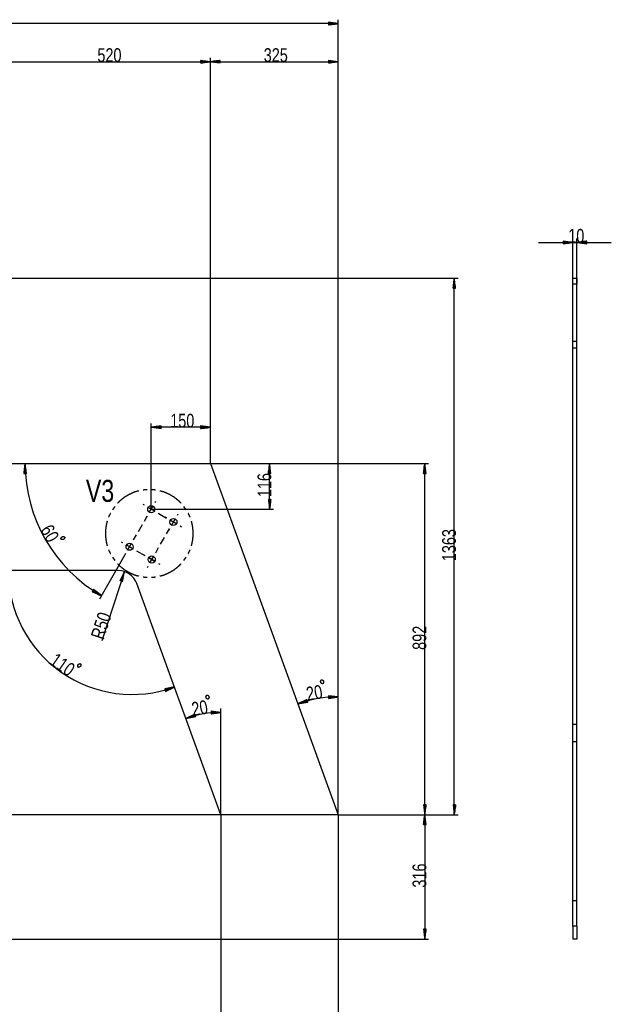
# Model space of a CAD drawing. Header units: millimetres. Extents: x -6 to 1189, y -6 to 841.
# Tile 9 of 23: x 499 to 650, y 133 to 383. Entities that reach past the tile are written whole.
import ezdxf

# ---------------------------------------------------------------- set-up
doc = ezdxf.new("R2010")
doc.units = ezdxf.units.MM
doc.layers.add('201', color=7, linetype='Continuous')
doc.styles.add('SEACAD_Arial', font='arial.ttf', dxfattribs={"width": 0.75})

msp = doc.modelspace()

# ---------------------------------------------------------------- linework, layer by layer
at = {"layer": '201', "color": 7, "linetype": 'Continuous'}
for p, q in [((580.36, 382.43), (577.86, 382.76)), ((577.86, 382.76), (577.86, 382.1)), ((577.86, 382.73), (578.05, 382.73)), ((577.86, 382.73), (578.05, 382.73)), ((580.36, 181.46), (580.36, 383.43)), ((580.36, 382.43), (67.36, 382.43)), ((577.86, 382.68), (578.43, 382.68)), ((577.86, 382.63), (578.82, 382.63)), ((577.86, 382.58), (579.2, 382.58)), ((577.86, 382.53), (579.59, 382.53)), ((577.86, 382.48), (579.98, 382.48)), ((577.86, 382.1), (580.36, 382.43)), ((577.86, 382.43), (580.36, 382.43)), ((577.86, 382.43), (580.36, 382.43)), ((577.86, 382.38), (579.98, 382.38)), ((577.86, 382.33), (579.59, 382.33)), ((577.86, 382.28), (579.2, 382.28)), ((577.86, 382.23), (578.82, 382.23)), ((577.86, 382.18), (578.43, 382.18)), ((577.86, 382.12), (578.05, 382.12)), ((577.86, 382.12), (578.05, 382.12)), ((495.86, 372.76), (547.9, 372.76)), ((547.9, 372.76), (545.4, 373.09)), ((545.4, 373.09), (545.4, 372.43)), ((545.4, 373.06), (545.58, 373.06)), ((545.4, 373.06), (545.58, 373.06)), ((545.4, 373.01), (545.97, 373.01)), ((545.4, 372.96), (546.35, 372.96)), ((545.4, 372.91), (546.74, 372.91)), ((545.4, 372.86), (547.12, 372.86)), ((545.4, 372.81), (547.51, 372.81)), ((545.4, 372.43), (547.9, 372.76)), ((545.4, 372.76), (547.9, 372.76)), ((545.4, 372.76), (547.9, 372.76)), ((547.9, 270.66), (547.9, 373.76)), ((547.9, 270.66), (547.9, 373.76)), ((550.4, 373.09), (547.9, 372.76)), ((547.9, 372.76), (580.36, 372.76)), ((547.9, 372.76), (550.4, 372.43)), ((550.4, 372.76), (547.9, 372.76)), ((550.4, 372.76), (547.9, 372.76)), ((550.4, 372.81), (548.28, 372.81)), ((550.4, 372.86), (548.67, 372.86)), ((550.4, 372.91), (549.05, 372.91)), ((550.4, 372.96), (549.44, 372.96)), ((550.4, 373.01), (549.83, 373.01)), ((550.4, 373.06), (550.21, 373.06)), ((550.4, 373.06), (550.21, 373.06)), ((550.4, 372.43), (550.4, 373.09)), ((580.36, 372.76), (577.86, 373.09)), ((577.86, 373.09), (577.86, 372.43)), ((577.86, 373.06), (578.05, 373.06)), ((577.86, 373.06), (578.05, 373.06)), ((577.86, 373.01), (578.43, 373.01)), ((577.86, 372.96), (578.82, 372.96)), ((577.86, 372.91), (579.2, 372.91)), ((577.86, 372.86), (579.59, 372.86)), ((577.86, 372.81), (579.98, 372.81)), ((577.86, 372.43), (580.36, 372.76)), ((577.86, 372.76), (580.36, 372.76)), ((577.86, 372.76), (580.36, 372.76)), ((580.36, 181.46), (580.36, 373.76)), ((545.4, 372.71), (547.51, 372.71)), ((545.4, 372.66), (547.12, 372.66)), ((545.4, 372.6), (546.74, 372.6)), ((545.4, 372.55), (546.35, 372.55)), ((545.4, 372.5), (545.97, 372.5)), ((545.4, 372.45), (545.58, 372.45)), ((545.4, 372.45), (545.58, 372.45)), ((550.4, 372.71), (548.28, 372.71)), ((550.4, 372.66), (548.67, 372.66)), ((550.4, 372.6), (549.05, 372.6)), ((550.4, 372.55), (549.44, 372.55)), ((550.4, 372.5), (549.83, 372.5)), ((550.4, 372.45), (550.21, 372.45)), ((550.4, 372.45), (550.21, 372.45)), ((577.86, 372.71), (579.98, 372.71)), ((577.86, 372.66), (579.59, 372.66)), ((577.86, 372.6), (579.2, 372.6)), ((577.86, 372.55), (578.82, 372.55)), ((577.86, 372.5), (578.43, 372.5)), ((577.86, 372.45), (578.05, 372.45)), ((577.86, 372.45), (578.05, 372.45)), ((639.96, 300.01), (639.96, 327.84)), ((640.96, 300.01), (640.96, 327.84)), ((631.21, 326.84), (649.71, 326.84)), ((639.96, 326.84), (637.46, 327.17)), ((637.46, 327.17), (637.46, 326.51)), ((637.46, 327.14), (637.65, 327.14)), ((637.46, 327.14), (637.65, 327.14)), ((637.46, 327.09), (638.03, 327.09)), ((637.46, 327.04), (638.42, 327.04)), ((637.46, 326.99), (638.8, 326.99)), ((637.46, 326.94), (639.19, 326.94)), ((637.46, 326.89), (639.58, 326.89)), ((637.46, 326.51), (639.96, 326.84)), ((637.46, 326.84), (639.96, 326.84)), ((637.46, 326.84), (639.96, 326.84)), ((637.46, 326.79), (639.58, 326.79)), ((637.46, 326.74), (639.19, 326.74)), ((637.46, 326.69), (638.8, 326.69)), ((637.46, 326.64), (638.42, 326.64)), ((637.46, 326.58), (638.03, 326.58)), ((637.46, 326.53), (637.65, 326.53)), ((637.46, 326.53), (637.65, 326.53)), ((643.46, 327.17), (640.96, 326.84)), ((640.96, 326.84), (643.46, 326.51)), ((643.46, 326.84), (640.96, 326.84)), ((643.46, 326.84), (640.96, 326.84)), ((643.46, 326.89), (641.35, 326.89)), ((643.46, 326.79), (641.35, 326.79)), ((643.46, 326.94), (641.73, 326.94)), ((643.46, 326.74), (641.73, 326.74)), ((643.46, 326.99), (642.12, 326.99)), ((643.46, 326.69), (642.12, 326.69)), ((643.46, 327.04), (642.51, 327.04)), ((643.46, 326.64), (642.51, 326.64)), ((643.46, 327.09), (642.89, 327.09)), ((643.46, 326.58), (642.89, 326.58)), ((643.46, 327.14), (643.28, 327.14)), ((643.46, 327.14), (643.28, 327.14)), ((643.46, 326.53), (643.28, 326.53)), ((643.46, 326.53), (643.28, 326.53)), ((643.46, 326.51), (643.46, 327.17)), ((267.96, 317.76), (610.84, 317.76)), ((609.84, 317.76), (609.51, 315.26)), ((609.84, 181.46), (609.84, 317.76)), ((610.17, 315.26), (609.84, 317.76)), ((609.84, 315.26), (609.84, 317.76)), ((609.84, 315.26), (609.84, 317.76)), ((639.96, 316.26), (639.96, 317.76)), ((639.96, 317.76), (640.96, 317.76)), ((640.96, 317.76), (640.96, 316.26)), ((609.51, 315.26), (610.17, 315.26)), ((609.54, 315.26), (609.54, 315.44)), ((609.54, 315.26), (609.54, 315.44)), ((609.59, 315.26), (609.59, 315.83)), ((609.64, 315.26), (609.64, 316.21)), ((609.69, 315.26), (609.69, 316.6)), ((609.74, 315.26), (609.74, 316.99)), ((609.79, 315.26), (609.79, 317.37)), ((609.89, 315.26), (609.89, 317.37)), ((609.94, 315.26), (609.94, 316.99)), ((609.99, 315.26), (609.99, 316.6)), ((610.04, 315.26), (610.04, 316.21)), ((610.1, 315.26), (610.1, 315.83)), ((610.15, 315.26), (610.15, 315.44)), ((610.15, 315.26), (610.15, 315.44)), ((639.96, 301.65), (639.96, 316.26)), ((640.96, 316.26), (639.96, 316.26)), ((640.96, 301.65), (640.96, 316.26)), ((640.96, 301.65), (639.96, 301.65)), ((639.96, 300.01), (639.96, 301.65)), ((640.96, 300.01), (640.96, 301.65)), ((639.96, 204.4), (639.96, 300.01)), ((640.96, 300.01), (639.96, 300.01)), ((640.96, 204.4), (640.96, 300.01)), ((532.86, 259.06), (532.86, 280.88)), ((535.36, 280.21), (532.86, 279.88)), ((535.36, 280.19), (535.18, 280.19)), ((535.36, 280.19), (535.18, 280.19)), ((535.36, 279.55), (535.36, 280.21)), ((547.9, 279.88), (545.4, 280.21)), ((545.4, 280.21), (545.4, 279.55)), ((545.4, 280.19), (545.58, 280.19)), ((545.4, 280.19), (545.58, 280.19)), ((547.9, 270.66), (547.9, 280.88)), ((547.9, 279.88), (532.86, 279.88)), ((532.86, 279.88), (535.36, 279.55)), ((535.36, 279.88), (532.86, 279.88)), ((535.36, 279.88), (532.86, 279.88)), ((535.36, 279.93), (533.25, 279.93)), ((535.36, 279.83), (533.25, 279.83)), ((535.36, 279.98), (533.63, 279.98)), ((535.36, 279.78), (533.63, 279.78)), ((535.36, 280.03), (534.02, 280.03)), ((535.36, 279.73), (534.02, 279.73)), ((535.36, 280.08), (534.41, 280.08)), ((535.36, 279.68), (534.41, 279.68)), ((535.36, 280.14), (534.79, 280.14)), ((535.36, 279.63), (534.79, 279.63)), ((535.36, 279.58), (535.18, 279.58)), ((535.36, 279.58), (535.18, 279.58)), ((545.4, 280.14), (545.97, 280.14)), ((545.4, 280.08), (546.35, 280.08)), ((545.4, 280.03), (546.74, 280.03)), ((545.4, 279.98), (547.12, 279.98)), ((545.4, 279.93), (547.51, 279.93)), ((545.4, 279.55), (547.9, 279.88)), ((545.4, 279.88), (547.9, 279.88)), ((545.4, 279.88), (547.9, 279.88)), ((545.4, 279.83), (547.51, 279.83)), ((545.4, 279.78), (547.12, 279.78)), ((545.4, 279.73), (546.74, 279.73)), ((545.4, 279.68), (546.35, 279.68)), ((545.4, 279.63), (545.97, 279.63)), ((545.4, 279.58), (545.58, 279.58)), ((545.4, 279.58), (545.58, 279.58)), ((495.86, 270.66), (547.9, 270.66)), ((500.82, 270.66), (500.53, 268.15)), ((500.81, 268.16), (500.77, 270.27)), ((501.19, 268.16), (500.82, 270.66)), ((500.91, 268.16), (500.87, 270.27)), ((547.9, 270.66), (603.32, 270.66)), ((547.9, 270.66), (563.93, 270.66)), ((547.9, 270.66), (580.36, 181.46)), ((562.93, 270.66), (562.61, 268.16)), ((562.88, 268.16), (562.88, 270.27)), ((562.93, 259.06), (562.93, 270.66)), ((563.26, 268.16), (562.93, 270.66)), ((562.93, 268.16), (562.93, 270.66)), ((562.93, 268.16), (562.93, 270.66)), ((562.99, 268.16), (562.99, 270.27)), ((602.32, 270.66), (601.99, 268.16)), ((602.27, 268.16), (602.27, 270.27)), ((602.32, 181.46), (602.32, 270.66)), ((602.65, 268.16), (602.32, 270.66)), ((602.32, 268.16), (602.32, 270.66)), ((602.32, 268.16), (602.32, 270.66)), ((602.37, 268.16), (602.37, 270.27)), ((500.53, 268.15), (501.19, 268.16)), ((500.55, 268.15), (500.55, 268.34)), ((500.55, 268.15), (500.55, 268.34)), ((500.6, 268.15), (500.6, 268.72)), ((500.65, 268.15), (500.64, 269.11)), ((500.71, 268.16), (500.68, 269.5)), ((500.76, 268.16), (500.73, 269.88)), ((500.96, 268.16), (500.93, 269.89)), ((501.01, 268.16), (500.99, 269.5)), ((501.06, 268.16), (501.05, 269.12)), ((501.11, 268.16), (501.1, 268.73)), ((501.16, 268.16), (501.16, 268.35)), ((501.16, 268.16), (501.16, 268.35)), ((562.61, 268.16), (563.26, 268.16)), ((562.63, 268.16), (562.63, 268.34)), ((562.63, 268.16), (562.63, 268.34)), ((562.68, 268.16), (562.68, 268.73)), ((562.73, 268.16), (562.73, 269.11)), ((562.78, 268.16), (562.78, 269.5)), ((562.83, 268.16), (562.83, 269.89)), ((563.04, 268.16), (563.04, 269.89)), ((563.09, 268.16), (563.09, 269.5)), ((563.14, 268.16), (563.14, 269.11)), ((563.19, 268.16), (563.19, 268.73)), ((563.24, 268.16), (563.24, 268.34)), ((563.24, 268.16), (563.24, 268.34)), ((601.99, 268.16), (602.65, 268.16)), ((602.02, 268.16), (602.02, 268.34)), ((602.02, 268.16), (602.02, 268.34)), ((602.07, 268.16), (602.07, 268.73)), ((602.12, 268.16), (602.12, 269.11)), ((602.17, 268.16), (602.17, 269.5)), ((602.22, 268.16), (602.22, 269.89)), ((602.42, 268.16), (602.42, 269.89)), ((602.47, 268.16), (602.47, 269.5)), ((602.53, 268.16), (602.53, 269.11)), ((602.58, 268.16), (602.58, 268.73)), ((602.63, 268.16), (602.63, 268.34)), ((602.63, 268.16), (602.63, 268.34)), ((531.13, 260.06), (530.78, 260.26)), ((531.13, 260.06), (530.78, 260.26)), ((533.86, 260.79), (534.06, 261.14)), ((533.86, 260.79), (534.06, 261.14)), ((563.26, 261.56), (562.61, 261.56)), ((562.61, 261.56), (562.93, 259.06)), ((562.63, 261.56), (562.63, 261.37)), ((562.63, 261.56), (562.63, 261.37)), ((562.68, 261.56), (562.68, 260.99)), ((562.73, 261.56), (562.73, 260.6)), ((562.78, 261.56), (562.78, 260.21)), ((562.83, 261.56), (562.83, 259.83)), ((562.88, 261.56), (562.88, 259.44)), ((562.93, 259.06), (563.26, 261.56)), ((562.93, 261.56), (562.93, 259.06)), ((562.93, 261.56), (562.93, 259.06)), ((562.99, 261.56), (562.99, 259.44)), ((563.04, 261.56), (563.04, 259.83)), ((563.09, 261.56), (563.09, 260.21)), ((563.14, 261.56), (563.14, 260.6)), ((563.19, 261.56), (563.19, 260.99)), ((563.24, 261.56), (563.24, 261.37)), ((563.24, 261.56), (563.24, 261.37)), ((523.61, 259.79), (522.99, 258.93)), ((533.73, 258.56), (532, 259.56)), ((532, 259.56), (533.73, 258.56)), ((532.36, 258.19), (533.36, 259.92)), ((532.36, 258.19), (533.36, 259.92)), ((532.86, 259.06), (563.93, 259.06)), ((534.59, 258.06), (534.94, 257.86)), ((534.59, 258.06), (536.76, 256.81)), ((539.49, 257.54), (539.69, 257.89)), ((539.49, 257.54), (539.69, 257.89)), ((541.75, 258.93), (541.14, 259.79)), ((529.61, 253.43), (530.61, 255.16)), ((531.11, 256.03), (531.86, 257.33)), ((531.86, 257.33), (531.66, 256.98)), ((536.76, 256.81), (536.41, 257.01)), ((537.63, 256.31), (539.36, 255.31)), ((539.36, 255.31), (537.63, 256.31)), ((537.99, 254.94), (538.99, 256.67)), ((537.99, 254.94), (538.99, 256.67)), ((536.74, 252.78), (537.49, 254.08)), ((537.49, 254.08), (537.29, 253.73)), ((540.22, 254.81), (540.57, 254.61)), ((540.22, 254.81), (540.57, 254.61)), ((525.63, 250.53), (525.28, 250.73)), ((525.63, 250.53), (525.28, 250.73)), ((526.86, 248.66), (527.86, 250.4)), ((526.86, 248.66), (527.86, 250.4)), ((528.36, 251.26), (529.11, 252.56)), ((528.36, 251.26), (528.56, 251.61)), ((535.24, 250.18), (536.24, 251.91)), ((526.36, 247.8), (526.16, 247.45)), ((526.36, 247.8), (526.16, 247.45)), ((528.23, 249.03), (526.5, 250.03)), ((526.5, 250.03), (528.23, 249.03)), ((529.09, 248.53), (529.44, 248.33)), ((529.09, 248.53), (531.26, 247.28)), ((533.99, 248.01), (534.74, 249.31)), ((533.99, 248.01), (534.19, 248.36)), ((526.16, 247.45), (519.69, 236.24)), ((522.99, 246.87), (523.61, 246.01)), ((531.26, 247.28), (530.91, 247.48)), ((532.13, 246.78), (533.86, 245.78)), ((533.86, 245.78), (532.13, 246.78)), ((532.49, 245.41), (533.49, 247.15)), ((532.49, 245.41), (533.49, 247.15)), ((534.72, 245.28), (535.07, 245.08)), ((534.72, 245.28), (535.07, 245.08)), ((541.14, 246.01), (541.75, 246.87)), ((524.49, 243.46), (390.41, 243.46)), ((526.05, 243.21), (520.3, 225.65)), ((526.05, 243.21), (524.96, 240.94)), ((525.22, 240.85), (525.88, 242.86)), ((525.27, 240.83), (526.05, 243.21)), ((525.27, 240.83), (526.05, 243.21)), ((525.32, 240.82), (525.98, 242.83)), ((525.58, 240.73), (526.05, 243.21)), ((531.99, 244.55), (531.79, 244.2)), ((531.99, 244.55), (531.79, 244.2)), ((524.96, 240.94), (525.58, 240.73)), ((524.98, 240.93), (525.04, 241.1)), ((524.98, 240.93), (525.04, 241.1)), ((525.03, 240.91), (525.21, 241.45)), ((525.08, 240.9), (525.38, 241.81)), ((525.13, 240.88), (525.54, 242.16)), ((525.18, 240.86), (525.71, 242.51)), ((525.37, 240.8), (525.91, 242.44)), ((525.42, 240.79), (525.83, 242.06)), ((525.47, 240.77), (525.76, 241.68)), ((525.51, 240.75), (525.69, 241.3)), ((525.56, 240.74), (525.62, 240.91)), ((525.56, 240.74), (525.62, 240.91)), ((550.56, 181.46), (529.19, 240.17)), ((518.21, 238.67), (517.87, 238.11)), ((517.87, 238.11), (520.19, 237.11)), ((517.89, 238.13), (518.05, 238.03)), ((517.89, 238.13), (518.05, 238.03)), ((517.91, 238.17), (518.4, 237.88)), ((517.94, 238.22), (518.76, 237.72)), ((517.97, 238.26), (519.12, 237.57)), ((517.99, 238.3), (519.47, 237.42)), ((518.02, 238.35), (519.83, 237.26)), ((518.04, 238.39), (520.19, 237.11)), ((518.04, 238.39), (520.19, 237.11)), ((518.07, 238.43), (519.88, 237.35)), ((518.1, 238.48), (519.58, 237.59)), ((518.12, 238.52), (519.27, 237.83)), ((518.15, 238.57), (518.97, 238.07)), ((518.17, 238.61), (518.66, 238.32)), ((518.2, 238.65), (518.36, 238.56)), ((518.2, 238.65), (518.36, 238.56)), ((520.19, 237.11), (518.21, 238.67)), ((538.75, 213.9), (536.28, 213.4)), ((536.28, 213.4), (536.5, 212.78)), ((536.29, 213.38), (536.47, 213.44)), ((536.29, 213.38), (536.47, 213.44)), ((536.31, 213.33), (536.85, 213.51)), ((536.32, 213.28), (537.23, 213.59)), ((536.34, 213.23), (537.61, 213.67)), ((536.36, 213.19), (537.99, 213.74)), ((536.37, 213.14), (538.37, 213.82)), ((536.41, 213.04), (538.41, 213.72)), ((536.42, 212.99), (538.06, 213.55)), ((536.44, 212.94), (537.71, 213.38)), ((536.45, 212.9), (537.36, 213.21)), ((536.47, 212.85), (537.01, 213.03)), ((536.49, 212.8), (536.66, 212.86)), ((536.49, 212.8), (536.66, 212.86)), ((536.5, 212.78), (538.75, 213.9)), ((572.38, 210.7), (570.12, 209.59)), ((572.47, 210.44), (570.47, 209.76)), ((572.51, 210.34), (570.51, 209.66)), ((572.46, 210.49), (570.82, 209.93)), ((572.52, 210.3), (570.89, 209.74)), ((572.44, 210.54), (571.17, 210.1)), ((572.54, 210.25), (571.27, 209.81)), ((572.43, 210.58), (571.52, 210.28)), ((572.56, 210.2), (571.65, 209.89)), ((572.41, 210.63), (571.87, 210.45)), ((572.57, 210.15), (572.03, 209.97)), ((572.39, 210.68), (572.22, 210.62)), ((572.39, 210.68), (572.22, 210.62)), ((572.6, 210.08), (572.38, 210.7)), ((580.36, 211.39), (577.86, 211.67)), ((577.86, 211.67), (577.87, 211.01)), ((577.86, 211.64), (578.04, 211.65)), ((577.86, 211.64), (578.04, 211.65)), ((577.86, 211.59), (578.43, 211.6)), ((577.86, 211.54), (578.81, 211.56)), ((577.86, 211.49), (579.2, 211.52)), ((577.86, 211.44), (579.59, 211.48)), ((577.86, 211.39), (579.98, 211.43)), ((577.86, 211.34), (580.36, 211.39)), ((577.86, 211.34), (580.36, 211.39)), ((577.86, 211.29), (579.98, 211.33)), ((577.86, 211.24), (579.59, 211.27)), ((577.87, 211.01), (580.36, 211.39)), ((577.87, 211.19), (579.21, 211.21)), ((577.87, 211.14), (578.82, 211.16)), ((577.87, 211.08), (578.44, 211.1)), ((577.87, 211.03), (578.05, 211.04)), ((577.87, 211.03), (578.05, 211.04)), ((580.36, 181.46), (580.36, 212.39)), ((550.56, 207.45), (548.05, 207.72)), ((548.05, 207.72), (548.07, 207.06)), ((548.06, 207.69), (548.24, 207.7)), ((548.06, 207.69), (548.24, 207.7)), ((548.06, 207.64), (548.63, 207.66)), ((550.56, 181.46), (550.56, 208.45)), ((570.12, 209.59), (572.6, 210.08)), ((572.59, 210.1), (572.41, 210.04)), ((572.59, 210.1), (572.41, 210.04)), ((543.94, 206.99), (541.67, 205.88)), ((544.04, 206.68), (541.67, 205.88)), ((544.04, 206.68), (541.67, 205.88)), ((541.67, 205.88), (544.15, 206.37)), ((544.02, 206.73), (542.02, 206.05)), ((544.06, 206.63), (542.05, 205.96)), ((544.01, 206.78), (542.37, 206.22)), ((544.07, 206.58), (542.44, 206.03)), ((543.99, 206.82), (542.72, 206.4)), ((544.09, 206.54), (542.82, 206.11)), ((543.98, 206.87), (543.07, 206.57)), ((544.11, 206.49), (543.2, 206.18)), ((543.96, 206.92), (543.42, 206.74)), ((544.12, 206.44), (543.58, 206.26)), ((543.94, 206.97), (543.77, 206.91)), ((543.94, 206.97), (543.77, 206.91)), ((544.15, 206.37), (543.94, 206.99)), ((544.14, 206.39), (543.96, 206.33)), ((544.14, 206.39), (543.96, 206.33)), ((548.06, 207.59), (549.01, 207.62)), ((548.06, 207.54), (549.4, 207.57)), ((548.06, 207.49), (549.79, 207.53)), ((548.06, 207.44), (550.17, 207.49)), ((548.06, 207.34), (550.18, 207.39)), ((548.07, 207.06), (550.56, 207.45)), ((548.07, 207.29), (549.79, 207.33)), ((548.07, 207.24), (549.41, 207.27)), ((548.07, 207.19), (549.02, 207.21)), ((548.07, 207.14), (548.64, 207.15)), ((548.07, 207.08), (548.25, 207.09)), ((548.07, 207.08), (548.25, 207.09)), ((640.96, 204.4), (639.96, 204.4)), ((640.96, 200), (639.96, 200)), ((639.96, 159.56), (639.96, 200)), ((640.96, 159.56), (640.96, 200)), ((602.65, 183.96), (601.99, 183.96)), ((601.99, 183.96), (602.32, 181.46)), ((602.02, 183.96), (602.02, 183.77)), ((602.02, 183.96), (602.02, 183.77)), ((602.07, 183.96), (602.07, 183.39)), ((602.12, 183.96), (602.12, 183)), ((602.17, 183.96), (602.17, 182.61)), ((602.22, 183.96), (602.22, 182.23)), ((602.27, 183.96), (602.27, 181.84)), ((602.32, 181.46), (602.65, 183.96)), ((602.32, 183.96), (602.32, 181.46)), ((602.32, 183.96), (602.32, 181.46)), ((602.37, 183.96), (602.37, 181.84)), ((602.42, 183.96), (602.42, 182.23)), ((602.47, 183.96), (602.47, 182.61)), ((602.53, 183.96), (602.53, 183)), ((602.58, 183.96), (602.58, 183.39)), ((602.63, 183.96), (602.63, 183.77)), ((602.63, 183.96), (602.63, 183.77)), ((610.17, 183.96), (609.51, 183.96)), ((609.51, 183.96), (609.84, 181.46)), ((609.54, 183.96), (609.54, 183.77)), ((609.54, 183.96), (609.54, 183.77)), ((609.59, 183.96), (609.59, 183.39)), ((609.64, 183.96), (609.64, 183)), ((609.69, 183.96), (609.69, 182.61)), ((609.74, 183.96), (609.74, 182.23)), ((609.79, 183.96), (609.79, 181.84)), ((609.84, 181.46), (610.17, 183.96)), ((609.84, 183.96), (609.84, 181.46)), ((609.84, 183.96), (609.84, 181.46)), ((609.89, 183.96), (609.89, 181.84)), ((609.94, 183.96), (609.94, 182.23)), ((609.99, 183.96), (609.99, 182.61)), ((610.04, 183.96), (610.04, 183)), ((610.1, 183.96), (610.1, 183.39)), ((610.15, 183.96), (610.15, 183.77)), ((610.15, 183.96), (610.15, 183.77)), ((550.56, 181.46), (483.74, 181.46)), ((550.56, 181.46), (550.56, 117.72)), ((580.36, 181.46), (550.56, 181.46)), ((580.36, 181.46), (610.84, 181.46)), ((580.36, 181.46), (580.36, 117.72)), ((580.36, 181.46), (603.32, 181.46)), ((580.36, 181.46), (603.32, 181.46)), ((602.32, 181.46), (601.99, 178.96)), ((602.17, 178.96), (602.17, 180.3)), ((602.22, 178.96), (602.22, 180.69)), ((602.27, 178.96), (602.27, 181.07)), ((602.32, 181.46), (602.32, 149.86)), ((602.65, 178.96), (602.32, 181.46)), ((602.32, 178.96), (602.32, 181.46)), ((602.32, 178.96), (602.32, 181.46)), ((602.37, 178.96), (602.37, 181.07)), ((602.42, 178.96), (602.42, 180.69)), ((602.47, 178.96), (602.47, 180.3)), ((601.99, 178.96), (602.65, 178.96)), ((602.02, 178.96), (602.02, 179.14)), ((602.02, 178.96), (602.02, 179.14)), ((602.07, 178.96), (602.07, 179.53)), ((602.12, 178.96), (602.12, 179.91)), ((602.53, 178.96), (602.53, 179.91)), ((602.58, 178.96), (602.58, 179.53)), ((602.63, 178.96), (602.63, 179.14)), ((602.63, 178.96), (602.63, 179.14)), ((640.96, 159.56), (639.96, 159.56)), ((640.96, 153.13), (639.96, 153.13)), ((639.96, 153.13), (639.96, 149.86)), ((640.96, 153.13), (640.96, 149.86)), ((602.65, 152.36), (601.99, 152.36)), ((601.99, 152.36), (602.32, 149.86)), ((602.02, 152.36), (602.02, 152.17)), ((602.02, 152.36), (602.02, 152.17)), ((602.07, 152.36), (602.07, 151.79)), ((602.12, 152.36), (602.12, 151.4)), ((602.17, 152.36), (602.17, 151.01)), ((602.22, 152.36), (602.22, 150.63)), ((602.27, 152.36), (602.27, 150.24)), ((602.32, 149.86), (602.65, 152.36)), ((602.32, 152.36), (602.32, 149.86)), ((602.32, 152.36), (602.32, 149.86)), ((602.37, 152.36), (602.37, 150.24)), ((602.42, 152.36), (602.42, 150.63)), ((602.47, 152.36), (602.47, 151.01)), ((602.53, 152.36), (602.53, 151.4)), ((602.58, 152.36), (602.58, 151.79)), ((602.63, 152.36), (602.63, 152.17)), ((602.63, 152.36), (602.63, 152.17)), ((400.45, 149.86), (603.32, 149.86)), ((640.96, 149.86), (639.96, 149.86))]:
    msp.add_line(p, q, dxfattribs=at)
for centre in [(532.86, 259.06), (538.49, 255.81), (527.36, 249.53), (532.99, 246.28)]:
    msp.add_circle(centre, 0.9, dxfattribs=at)
for centre, radius, start, end in [((539.56, 270.66), 38.74, 180, 240), ((528, 243.46), 31.46, 180, 290), ((524.49, 238.46), 5, 20, 90), ((580.36, 181.46), 29.93, 90, 110), ((550.56, 181.46), 25.99, 90, 110)]:
    msp.add_arc(centre, radius, start, end, dxfattribs=at)
for points, knots in [([(529.74, 263.73), (528.63, 263.42), (527.24, 262.81), (525.93, 262.02), (524.75, 261.06), (524.31, 260.58)], [0, 0, 0.181158, 0.420292, 0.659417, 0.89855, 1, 1]), ([(531.84, 264.03), (531.61, 264.03), (530.79, 263.92)], [0, 0, 0.217397, 1, 1]), ([(533.96, 263.92), (533.13, 264.03), (532.9, 264.03)], [0, 0, 0.782612, 1, 1]), ([(540.43, 260.58), (539.99, 261.06), (538.81, 262.02), (537.51, 262.81), (536.11, 263.42), (535, 263.73)], [0, 0, 0.10145, 0.340583, 0.579714, 0.818842, 1, 1]), ([(522.47, 258), (522.13, 257.35), (522.03, 257.04)], [0, 0, 0.695657, 1, 1]), ([(542.72, 257.04), (542.61, 257.35), (542.27, 258)], [0, 0, 0.304358, 1, 1]), ([(521.67, 256.04), (521.62, 255.91), (521.31, 254.42), (521.21, 252.9), (521.31, 251.38), (521.62, 249.89), (521.67, 249.76)], [0, 0, 0.02174, 0.260871, 0.5, 0.739132, 0.97826, 1, 1]), ([(543.53, 252.9), (543.43, 254.42), (543.12, 255.91), (543.07, 256.04)], [0, 0, 0.478258, 0.95652, 1, 1]), ([(543.07, 249.76), (543.12, 249.89), (543.43, 251.38), (543.53, 252.9)], [0, 0, 0.04348, 0.521736, 1, 1]), ([(509.9, 251.57), (510.03, 251.36), (510.47, 251.33), (510.75, 251.49), (510.91, 251.87), (510.79, 252.08), (510.38, 252.13), (510.1, 251.97), (509.9, 251.57)], [0, 0, 0.086403, 0.240814, 0.356013, 0.5, 0.586389, 0.730382, 0.84558, 1, 1]), ([(522.03, 248.76), (522.13, 248.45), (522.47, 247.8)], [0, 0, 0.304338, 1, 1]), ([(542.27, 247.8), (542.61, 248.45), (542.72, 248.76)], [0, 0, 0.695647, 1, 1]), ([(524.31, 245.21), (524.75, 244.74), (525.93, 243.78), (527.24, 242.99), (528.63, 242.38), (529.74, 242.07)], [0, 0, 0.101448, 0.340581, 0.579707, 0.818841, 1, 1]), ([(535, 242.07), (536.11, 242.38), (537.51, 242.99), (538.81, 243.78), (539.99, 244.74), (540.43, 245.21)], [0, 0, 0.181159, 0.420287, 0.659419, 0.898552, 1, 1]), ([(530.79, 241.88), (531.61, 241.76), (531.84, 241.76)], [0, 0, 0.782604, 1, 1]), ([(532.9, 241.76), (533.13, 241.76), (533.96, 241.88)], [0, 0, 0.217388, 1, 1]), ([(514.2, 219.01), (514.4, 218.87), (514.81, 219.03), (515, 219.3), (514.98, 219.71), (514.78, 219.85), (514.39, 219.72), (514.21, 219.45), (514.2, 219.01)], [0, 0, 0.086394, 0.24081, 0.356006, 0.499998, 0.586392, 0.730389, 0.845576, 1, 1]), ([(576.23, 214.69), (576.47, 214.74), (576.65, 215.14), (576.59, 215.46), (576.29, 215.74), (576.05, 215.7), (575.86, 215.33), (575.92, 215.01), (576.23, 214.69)], [0, 0, 0.086391, 0.240812, 0.356006, 0.499999, 0.586389, 0.730379, 0.845572, 1, 1]), ([(547.11, 210.81), (547.35, 210.86), (547.53, 211.26), (547.48, 211.58), (547.18, 211.86), (546.93, 211.82), (546.75, 211.45), (546.81, 211.13), (547.11, 210.81)], [0, 0, 0.086403, 0.240829, 0.356024, 0.500006, 0.586395, 0.730396, 0.845584, 1, 1]), ([(639.96, 200), (639.96, 200.41), (639.96, 201.99), (639.96, 204.4)], [0, 0, 0.094476, 0.451987, 1, 1]), ([(640.96, 200), (640.96, 200.41), (640.96, 201.99), (640.96, 204.4)], [0, 0, 0.094476, 0.451987, 1, 1]), ([(639.96, 153.13), (639.96, 155.75), (639.96, 157.83), (639.96, 158.61), (639.96, 159.56)], [0, 0, 0.407264, 0.731062, 0.852306, 1, 1]), ([(640.96, 153.13), (640.96, 155.75), (640.96, 157.83), (640.96, 158.61), (640.96, 159.56)], [0, 0, 0.407264, 0.731062, 0.852306, 1, 1])]:
    msp.add_open_spline(points, degree=1, knots=knots, dxfattribs=at)

# ---------------------------------------------------------------- texts
at = {"layer": '201', "attachment_point": 7, "style": 'SEACAD_Arial'}
for s, insert, char_height, width in [('{\\fArial|b0||i0||c0|p34;\\C7;\\H3.5;\\W0.75;520}', (519.18, 372.64), 3.5, 5.9348), ('{\\fArial|b0||i0||c0|p34;\\C7;\\H3.5;\\W0.75;325}', (561.43, 372.64), 3.5, 5.9348), ('{\\fArial|b0||i0||c0|p34;\\C7;\\H3.5;\\W0.75;10}', (638.78, 326.72), 3.5, 3.9565), ('{\\fArial|b0||i0||c0|p34;\\C7;\\H3.5;\\W0.75;150}', (537.68, 279.76), 3.5, 5.9348), ('{\\fArial|b0||i0||c0|p34;\\C7;\\H5.6;\\W0.75;V3}', (516.27, 260.85), 5.6, 7.0609)]:
    msp.add_mtext(s, dxfattribs=dict(at, insert=insert, char_height=char_height, width=width))
at = {"layer": '201', "char_height": 3.5, "attachment_point": 7, "style": 'SEACAD_Arial'}
for s, insert, width, rotation in [('{\\fArial|b0||i0||c0|p34;\\C7;\\H3.5;\\W0.75;116}', (563.4, 262.13), 5.9348, 90), ('{\\fArial|b0||i0||c0|p34;\\C7;\\H3.5;\\W0.75;60}', (504.52, 253.79), 3.9565, 300), ('{\\fArial|b0||i0||c0|p34;\\C7;\\H3.5;\\W0.75;1363}', (610.3, 245.86), 7.9131, 90), ('{\\fArial|b0||i0||c0|p34;\\C7;\\H3.5;\\W0.75;50}', (521.58, 228.24), 3.9565, 71.8848), ('{\\fArial|b0||i0||c0|p34;\\C7;\\H3.5;\\W0.75;R}', (520.75, 225.72), 2.587, 71.8848), ('{\\fArial|b0||i0||c0|p34;\\C7;\\H3.5;\\W0.75;892}', (602.78, 223.33), 5.9348, 90), ('{\\fArial|b0||i0||c0|p34;\\C7;\\H3.5;\\W0.75;110}', (506.79, 219.85), 5.9348, 325), ('{\\fArial|b0||i0||c0|p34;\\C7;\\H3.5;\\W0.75;20}', (572.57, 210.32), 3.9565, 10), ('{\\fArial|b0||i0||c0|p34;\\C7;\\H3.5;\\W0.75;20}', (543.45, 206.44), 3.9565, 10), ('{\\fArial|b0||i0||c0|p34;\\C7;\\H3.5;\\W0.75;316}', (602.78, 162.93), 5.9348, 90)]:
    msp.add_mtext(s, dxfattribs=dict(at, insert=insert, width=width, rotation=rotation))

doc.saveas('drawing.dxf')
